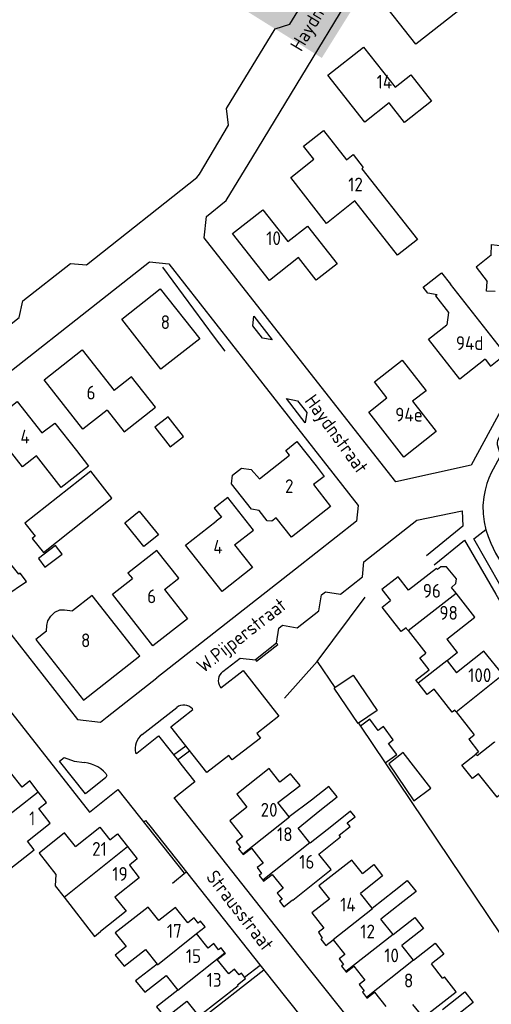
# Model space of a CAD drawing. Header units: metres. Extents: x 226218 to 240385, y 439369 to 449677.
# Tile 178 of 256: x 234783 to 234868, y 444447 to 444626. Entities that reach past the tile are written whole.
import ezdxf

# ---------------------------------------------------------------- set-up
doc = ezdxf.new("R2010")
doc.units = ezdxf.units.M
doc.header["$MEASUREMENT"] = 0
for name, color, linetype in [('DAKRAND', 4, 'Continuous'), ('DAKRAND-BYG', 4, 'Continuous'), ('Goud-ontwerp', 2, 'Continuous'), ('HEG', 253, 'Continuous'), ('HOOFDGEBOUW', 4, 'Continuous'), ('HUISNUMMER', 253, 'Continuous'), ('KANTVERH', 253, 'Continuous'), ('OVLIJNOBJ', 253, 'Continuous'), ('RASTER', 253, 'Continuous'), ('SCHUTTING', 253, 'Continuous'), ('STRAATNAAM', 253, 'Continuous'), ('TUSSENMUUR', 253, 'Continuous')]:
    doc.layers.add(name, color=color, linetype=linetype)
doc.styles.get("Standard").update_dxf_attribs({"font": 'iso.shx'})

msp = doc.modelspace()

# ---------------------------------------------------------------- linework, layer by layer
at = {"layer": 'DAKRAND'}
msp.add_line((234859.58, 444451.9), (234857.57, 444454.48), dxfattribs=at)
for points in [[(234868.41, 444583.19), (234868.48, 444585.14), (234870.51, 444584.89)], [(234858.57, 444576.02), (234856.92, 444576.3), (234856.05, 444577.41), (234859.37, 444580.03), (234861.01, 444577.94)], [(234869.12, 444576.63), (234867.53, 444576.7), (234867.69, 444578.45)], [(234793.15, 444547.73), (234795.36, 444544.9), (234790.41, 444541.03), (234785.94, 444546.75)], [(234829.42, 444535.52), (234828.63, 444534.92), (234827.78, 444534.96), (234826.29, 444536.86), (234824.92, 444537.09), (234821.3, 444541.66), (234821.45, 444543.27), (234823.08, 444544.54), (234824.88, 444544.3), (234826.35, 444542.56)], [(234836.62, 444544.96), (234838.09, 444543), (234836.17, 444541.54)], [(234861.21, 444522.86), (234862.01, 444523.6), (234862.08, 444524.4), (234860.28, 444526.6), (234859.28, 444526.63), (234858.67, 444526.1)], [(234853.12, 444515.3), (234852.96, 444515.51), (234852.09, 444514.83), (234848.6, 444519.27), (234850.14, 444520.47)], [(234787.74, 444514.92), (234787.79, 444515.97), (234788, 444516.79), (234788.5, 444517.64), (234789.27, 444518.4), (234790.16, 444518.78), (234790.98, 444518.81), (234792.42, 444518.59)], [(234855.15, 444505.51), (234854.74, 444506.04), (234857.13, 444507.91)], [(234861.98, 444500.33), (234861.8, 444500.56), (234861.32, 444500.19), (234858.04, 444504.36), (234856.81, 444503.4), (234855.15, 444505.51)], [(234864.33, 444495.29), (234866.1, 444493), (234865.61, 444492.59)], [(234863.3, 444490.3), (234863.1, 444490.56), (234865.64, 444492.55)], [(234870.35, 444484.57), (234869.92, 444485.12), (234869.48, 444484.77), (234866.07, 444489), (234864.99, 444488.15), (234863.3, 444490.3)], [(234837.29, 444482.34), (234840.44, 444484.8), (234838.94, 444486.72), (234835.79, 444484.25)], [(234840.84, 444477.86), (234842.82, 444479.44), (234842.3, 444480.08), (234843.7, 444481.2), (234842.88, 444482.22), (234839.5, 444479.53)], [(234789.43, 444470.72), (234789.3, 444468.69), (234790.93, 444466.59)], [(234850.78, 444467.74), (234853.17, 444469.64), (234854.76, 444467.65), (234852.37, 444465.74)], [(234790.93, 444466.59), (234796.44, 444459.48), (234797.55, 444460.36)]]:
    msp.add_lwpolyline(points, dxfattribs=at)
at = {"layer": 'DAKRAND-BYG'}
for p, q in [((234840.02, 444504.68), (234843.36, 444506.94)), ((234844.71, 444497.68), (234849.19, 444491))]:
    msp.add_line(p, q, dxfattribs=at)
for points in [[(234809.8, 444553.85), (234807.39, 444551.98), (234810.19, 444548.39), (234812.59, 444550.26), (234809.8, 444553.85)], [(234787.19, 444529.22), (234799.57, 444539.09), (234795.8, 444544.01), (234783.8, 444534.52), (234785.66, 444532.19), (234785.14, 444531.78), (234787.19, 444529.22)], [(234805.4, 444530.29), (234801.93, 444534.58), (234804.57, 444536.72), (234808.05, 444532.43), (234805.4, 444530.29)], [(234789.36, 444530.49), (234786.26, 444528.12), (234787.46, 444526.56), (234790.55, 444528.93), (234789.36, 444530.49)], [(234771.93, 444520.64), (234771.82, 444520.55), (234772.02, 444520.28), (234775.54, 444519.77), (234779.21, 444522.53), (234780.19, 444521.25), (234784.09, 444523.95), (234782.97, 444525.44), (234782.74, 444525.25), (234780.78, 444527.68)], [(234843.36, 444506.94), (234847.72, 444500.49), (234844.35, 444498.22)], [(234844.35, 444498.22), (234844.25, 444498.14), (234839.89, 444504.59), (234840.02, 444504.68)], [(234849.19, 444491), (234851.26, 444492.54), (234849.77, 444494.54), (234850.63, 444495.18), (234848.84, 444497.6), (234847.9, 444496.9), (234846.39, 444498.92), (234844.71, 444497.68)], [(234857.42, 444486.38), (234852.45, 444492.87), (234849.82, 444490.85), (234854.38, 444484.11), (234857.42, 444486.38)]]:
    msp.add_lwpolyline(points, dxfattribs=at)
at = {"layer": 'Goud-ontwerp', "color": 10, "linetype": 'Continuous', "const_width": 20}
msp.add_lwpolyline([(234829.19, 444624.33), (235678.714, 445986.057), (236140.02, 445416.081), (234487.429, 445228.623)], dxfattribs=at)
at = {"layer": 'HEG'}
msp.add_line((234818.19, 444568.29), (234808.85, 444581.06), dxfattribs=at)
at = {"layer": 'HOOFDGEBOUW'}
for p, q in [((234833.44, 444582.77), (234828.16, 444578.61)), ((234826.35, 444542.56), (234831.84, 444546.88)), ((234836.17, 444541.54), (234839.27, 444537.57)), ((234821.86, 444530.58), (234825.08, 444526.47)), ((234809.13, 444522.51), (234813.31, 444517.18)), ((234862.03, 444521.81), (234861.21, 444522.86)), ((234865.45, 444517.46), (234862.03, 444521.81)), ((234860.38, 444513.46), (234865.45, 444517.46)), ((234853.12, 444515.3), (234853.32, 444515.05)), ((234853.32, 444515.05), (234856.54, 444510.95)), ((234860.38, 444513.46), (234862.25, 444511.07)), ((234860.39, 444509.56), (234862.13, 444507.35)), ((234861.98, 444500.33), (234862.02, 444500.28)), ((234862.02, 444500.28), (234865.32, 444496.07)), ((234864.33, 444495.29), (234865.32, 444496.07)), ((234865.64, 444492.55), (234865.61, 444492.59)), ((234829.68, 444483.81), (234833.76, 444486.88)), ((234831.77, 444481.19), (234829.68, 444483.81)), ((234835.79, 444484.25), (234831.77, 444481.19)), ((234824.1, 444482.93), (234820.97, 444480.44)), ((234833.38, 444479.15), (234837.29, 444482.34)), ((234820.97, 444480.44), (234823.27, 444477.54)), ((234835.53, 444476.46), (234833.38, 444479.15)), ((234839.5, 444479.53), (234835.58, 444476.39)), ((234835.58, 444476.39), (234835.53, 444476.46)), ((234824.9, 444475.49), (234827.04, 444472.8)), ((234845.05, 444470.9), (234847.11, 444472.51)), ((234804.55, 444470.13), (234800.13, 444466.62)), ((234828.69, 444470.72), (234830.67, 444468.22)), ((234846.79, 444464.63), (234850.78, 444467.74)), ((234846.79, 444464.63), (234844.67, 444467.29)), ((234852.37, 444465.74), (234848.38, 444462.63)), ((234850.61, 444459.82), (234848.38, 444462.63)), ((234817.04, 444457.37), (234814.95, 444459.98)), ((234837.55, 444458.99), (234837.74, 444459.15)), ((234839.72, 444458.87), (234841.82, 444456.21)), ((234805.68, 444457.09), (234807.78, 444454.46)), ((234854.32, 444455.15), (234852.19, 444457.84)), ((234820.79, 444452.68), (234818.7, 444455.28)), ((234841.25, 444454.08), (234842.04, 444453.09)), ((234843.49, 444454.09), (234845.5, 444451.53)), ((234809.42, 444452.39), (234811.57, 444449.71)), ((234859.58, 444451.9), (234859.9, 444452.15)), ((234847.21, 444449.36), (234849.28, 444446.74))]:
    msp.add_line(p, q, dxfattribs=at)
for points in [[(234863.6, 444628.5), (234854.73, 444621.55), (234847.68, 444630.57), (234853.78, 444635.34), (234858.11, 444629.81), (234860.88, 444631.98), (234863.6, 444628.5)], [(234857.59, 444611.19), (234852.7, 444607.32), (234849.89, 444610.87), (234845.47, 444607.37), (234838.78, 444615.91), (234845.21, 444621.02), (234850.97, 444613.73), (234853.81, 444615.98), (234857.59, 444611.19)], [(234855.01, 444586.05), (234851.38, 444583.2), (234843.67, 444593.08), (234838.54, 444588.99), (234832.07, 444597.33), (234836.25, 444600.63), (234834.37, 444602.99), (234837.99, 444605.83), (234842.13, 444600.54), (234843.34, 444601.49), (234845.2, 444599.11), (234844.94, 444598.91), (234855.01, 444586.05)], [(234828.16, 444578.61), (234821.5, 444587.13), (234826.99, 444591.46), (234831.53, 444585.7)], [(234831.53, 444585.7), (234835.06, 444588.48), (234840.45, 444581.64), (234836.67, 444578.66), (234833.44, 444582.77)], [(234868.41, 444583.19), (234865.68, 444581.01), (234867.69, 444578.45)], [(234815.53, 444568.01), (234808.49, 444562.49), (234801.4, 444571.61), (234808.36, 444577.12), (234815.53, 444568.01)], [(234867.3, 444564.34), (234868.29, 444563.07), (234871, 444565.24), (234861.01, 444577.94)], [(234858.57, 444576.02), (234858.31, 444575.82), (234860.68, 444572.81), (234860.35, 444570.55)], [(234867.3, 444564.34), (234862.72, 444560.68), (234857.05, 444567.96), (234860.35, 444570.55)], [(234798.71, 444555.04), (234794.34, 444551.61), (234787.31, 444560.55), (234794.23, 444566.01), (234799.98, 444558.66)], [(234858.41, 444551.21), (234852.54, 444546.52), (234846.2, 444554.68), (234849.49, 444557.29), (234847.22, 444560.23), (234852.25, 444564.15), (234856.58, 444558.6), (234854.14, 444556.69), (234858.41, 444551.21)], [(234798.71, 444555.04), (234801.81, 444551.1), (234807.52, 444555.58), (234803.18, 444561.13), (234799.98, 444558.66)], [(234785.94, 444546.75), (234783.36, 444544.74), (234777.23, 444552.58), (234782.39, 444556.65), (234786.89, 444550.97)], [(234786.89, 444550.97), (234789.25, 444552.72), (234793.15, 444547.73)], [(234831.84, 444546.88), (234831.15, 444547.75), (234833.17, 444549.34), (234836.62, 444544.96)], [(234821.86, 444530.58), (234825.26, 444533.28), (234820.61, 444539.17), (234818.17, 444537.25), (234819.45, 444535.64), (234818.49, 444534.88)], [(234839.27, 444537.57), (234832.19, 444532.01), (234829.42, 444535.52)], [(234825.08, 444526.47), (234819.58, 444522.15), (234812.96, 444530.51), (234818.49, 444534.88)], [(234809.13, 444522.51), (234811.72, 444524.54), (234807.76, 444529.59), (234802.51, 444525.48), (234803.31, 444524.46)], [(234853.42, 444522.34), (234851.51, 444524.77), (234848.58, 444522.46), (234850.14, 444520.47)], [(234858.67, 444526.1), (234858.5, 444526.32), (234853.42, 444522.34)], [(234813.31, 444517.18), (234807.02, 444512.26), (234799.69, 444521.61), (234803.31, 444524.46)], [(234787.74, 444514.92), (234785.82, 444513.42), (234794.46, 444502.37), (234804.66, 444510.41), (234804.51, 444510.61), (234796.04, 444521.42), (234792.42, 444518.59)], [(234857.13, 444507.91), (234855.43, 444510.08), (234856.54, 444510.95)], [(234862.25, 444511.07), (234862.27, 444511.04), (234860.39, 444509.56)], [(234870.49, 444507.04), (234867.08, 444511.26), (234862.13, 444507.35)], [(234786.23, 444485.74), (234784.69, 444487.71), (234783.29, 444486.6), (234781.23, 444489.22)], [(234830.06, 444487.47), (234828.13, 444489.97), (234822.28, 444485.32), (234824.1, 444482.93)], [(234833.76, 444486.88), (234832.02, 444488.98), (234830.06, 444487.47)], [(234784.27, 444476.76), (234788.4, 444480.06), (234786.33, 444482.69), (234787.72, 444483.83), (234786.23, 444485.74)], [(234792.98, 444475.78), (234791, 444478.27), (234786.4, 444474.6), (234789.43, 444470.72)], [(234792.98, 444475.78), (234797.4, 444479.32), (234799.23, 444477.03), (234800.61, 444478.12), (234802.4, 444475.82)], [(234777.68, 444475.16), (234774.86, 444472.95), (234777.83, 444469.18), (234785.51, 444475.22), (234784.27, 444476.76)], [(234823.27, 444477.54), (234822.14, 444476.68), (234822.93, 444475.65), (234822.57, 444475.38), (234823.32, 444474.41)], [(234837.15, 444474.41), (234841.07, 444477.57), (234840.84, 444477.86)], [(234802.4, 444475.82), (234804.18, 444473.54), (234802.77, 444472.44), (234804.55, 444470.13)], [(234823.32, 444474.41), (234823.38, 444474.33), (234824.9, 444475.49)], [(234832.34, 444466.12), (234832.39, 444466.06), (234839.38, 444471.61), (234837.15, 444474.41)], [(234845.05, 444470.9), (234843.11, 444473.33), (234837.12, 444468.65), (234839.05, 444466.22)], [(234827.04, 444472.8), (234825.95, 444471.97), (234826.75, 444470.91), (234826.3, 444470.57), (234826.99, 444469.67)], [(234847.11, 444472.51), (234848.71, 444470.45), (234844.67, 444467.29)], [(234826.99, 444469.67), (234827.11, 444469.51), (234828.69, 444470.72)], [(234830.67, 444468.22), (234829.58, 444467.33), (234830.46, 444466.24), (234829.99, 444465.85), (234830.8, 444464.86), (234832.34, 444466.12)], [(234800.13, 444466.62), (234802.16, 444464.05), (234797.55, 444460.36)], [(234839.05, 444466.22), (234835.88, 444463.74), (234838.05, 444461)], [(234808.1, 444462.34), (234806.16, 444464.77), (234800.2, 444460.11), (234802.17, 444457.64)], [(234813.38, 444461.95), (234811.15, 444464.73), (234808.1, 444462.34)], [(234814.95, 444459.98), (234816.52, 444461.2), (234815.69, 444462.23), (234815.26, 444461.89), (234814.5, 444462.83), (234813.38, 444461.95)], [(234850.61, 444459.82), (234854.55, 444462.89), (234856.12, 444460.91), (234852.19, 444457.84)], [(234838.05, 444461), (234837.07, 444460.23), (234837.74, 444459.15)], [(234837.55, 444458.99), (234837.49, 444458.95), (234838.39, 444457.82), (234839.72, 444458.87)], [(234802.17, 444457.64), (234800.18, 444456.09), (234801.8, 444454.06), (234805.68, 444457.09)], [(234820.11, 444456.52), (234819.41, 444457.4), (234818.91, 444457.01), (234818.1, 444458.2), (234817.04, 444457.37)], [(234854.32, 444455.15), (234858.26, 444458.23), (234859.83, 444456.25), (234857.57, 444454.48)], [(234818.7, 444455.28), (234820.18, 444456.43), (234820.11, 444456.52)], [(234841.82, 444456.21), (234840.8, 444455.41), (234841.62, 444454.37), (234841.25, 444454.08)], [(234807.78, 444454.46), (234803.9, 444451.43), (234805.55, 444449.36), (234809.42, 444452.39)], [(234822.37, 444450.69), (234823.84, 444451.84), (234823.08, 444452.79), (234822.67, 444452.47), (234821.84, 444453.5), (234820.79, 444452.68)], [(234842.04, 444453.09), (234842.1, 444453.01), (234843.49, 444454.09)], [(234845.5, 444451.53), (234844.45, 444450.72), (234845.37, 444449.58), (234845.04, 444449.32), (234845.76, 444448.41)], [(234854.15, 444447.14), (234856.05, 444444.75), (234862.06, 444449.44), (234859.9, 444452.15)], [(234811.57, 444449.71), (234807.69, 444446.67), (234809.3, 444444.66), (234813.18, 444447.69)], [(234813.18, 444447.69), (234815.35, 444444.97), (234822.48, 444450.55), (234822.37, 444450.69)], [(234845.76, 444448.41), (234845.86, 444448.29), (234847.21, 444449.36)], [(234859.57, 444446.23), (234863.6, 444449.44), (234865.11, 444447.49), (234861.11, 444444.3)]]:
    msp.add_lwpolyline(points, dxfattribs=at)
at = {"layer": 'KANTVERH'}
for p, q in [((234864.78, 444545.06), (234851.08, 444542.02)), ((234858.03, 444526.95), (234863.56, 444531.43)), ((234829.48, 444512.72), (234829.88, 444515.46)), ((234798.74, 444499.36), (234807.75, 444506.44)), ((234805.08, 444496.14), (234811.37, 444501.06)), ((234810.8, 444492.44), (234812.99, 444494.08)), ((234811.51, 444491.53), (234813.7, 444493.18)), ((234805.36, 444480.25), (234805.7, 444480.52)), ((234810.57, 444469.15), (234813.06, 444471.22)), ((234823.67, 444452.07), (234826.48, 444454.25))]:
    msp.add_line(p, q, dxfattribs=at)
for points in [[(234890.29, 444700.03), (234924.22, 444657.03), (234907.43, 444625.95), (234908.15, 444625.02), (234864.78, 444545.06)], [(234851.08, 444542.02), (234833.55, 444564.39), (234816.35, 444586.35), (234816.78, 444590.22), (234820.32, 444593.14), (234825.15, 444601.1), (234834.02, 444615.72), (234842.93, 444630.42), (234851.83, 444645.11), (234860.72, 444659.77), (234869.52, 444674.29), (234869.57, 444674.36), (234865.09, 444680.02), (234865.05, 444679.95), (234863.37, 444677.1)], [(234770.58, 444562.28), (234782.79, 444571.91), (234783.42, 444574.89), (234792.07, 444581.7), (234794.96, 444581.48), (234814.98, 444597.3), (234815.47, 444597.9), (234820.75, 444606.81), (234820.4, 444609.85), (234829.19, 444624.33), (234831.86, 444625.14), (234839.96, 444638.43), (234839.2, 444640.8), (234845.48, 444651.17), (234848.05, 444651.81), (234855.85, 444664.67), (234856.18, 444666.37), (234855.65, 444668.05), (234855.01, 444668.98)], [(234758.12, 444543.9), (234768.37, 444551.98), (234781.69, 444562.49), (234795.05, 444573.02), (234806.42, 444581.99), (234809.93, 444581.61), (234826.96, 444559.87), (234844.25, 444537.73), (234843.95, 444534.9), (234832.89, 444526.21), (234820.33, 444516.33), (234807.75, 444506.44)], [(234825.32, 444572.15), (234828.69, 444567.84), (234826.9, 444568.15), (234825.14, 444570.39), (234825.32, 444572.15)], [(234831.24, 444557.16), (234833.26, 444556.78), (234834.96, 444554.61), (234834.67, 444552.76), (234831.24, 444557.16)], [(234871.5, 444553.16), (234869.57, 444549.56), (234869.48, 444549.2), (234869.48, 444548.82), (234869.94, 444547.28), (234869.99, 444546.84), (234869.89, 444546.48), (234868.37, 444543.66), (234867.95, 444542.73), (234867.61, 444541.77), (234867.28, 444540.55), (234867.05, 444539.3), (234866.91, 444537.76), (234866.94, 444536.21), (234867.12, 444534.76), (234867.44, 444533.33), (234867.82, 444532.11), (234868.31, 444530.92), (234869.17, 444529.11), (234872.14, 444524.15)], [(234829.88, 444515.46), (234830.57, 444516.01), (234833.19, 444515.54), (234837.12, 444518.63), (234837.64, 444521.54), (234838.33, 444522.09), (234841.06, 444521.66), (234845.04, 444524.78), (234845.29, 444527.52), (234854.89, 444535.1), (234863.15, 444536.76), (234863.27, 444533.97), (234856.67, 444528.62)], [(234870.23, 444522.97), (234865.24, 444531.69), (234867.4, 444533.38)], [(234863.56, 444531.43), (234869.25, 444521.64), (234873.51, 444514.08), (234881.21, 444500.81), (234886.55, 444491.4), (234893.69, 444479.12), (234899, 444469.85), (234906.71, 444456.73), (234884.13, 444438.85), (234882.44, 444441.1)], [(234775.42, 444519.33), (234776.69, 444520.21), (234793.34, 444498.86), (234797.54, 444498.42), (234798.74, 444499.36)], [(234825.63, 444509.71), (234825.82, 444509.47), (234829.67, 444512.48), (234829.48, 444512.72), (234825.63, 444509.71)], [(234773.86, 444509.61), (234795.54, 444482.02), (234800.68, 444486.15), (234812.73, 444470.95)], [(234819.7, 444507.57), (234822.84, 444510.03), (234825.63, 444509.71)], [(234819.24, 444504.82), (234819.38, 444504.65), (234823.39, 444507.78), (234829.89, 444499.46), (234825.89, 444496.33), (234826.53, 444495.51), (234821.42, 444491.57), (234820.8, 444492.35), (234816.8, 444489.22), (234810.3, 444497.53), (234814.3, 444500.67), (234814.19, 444500.82)], [(234819.7, 444507.57), (234819.41, 444507.32), (234819.18, 444507.01), (234819.01, 444506.67), (234818.91, 444506.29), (234818.88, 444505.91), (234818.93, 444505.53), (234819.05, 444505.16), (234819.24, 444504.82)], [(234814.19, 444500.82), (234813.9, 444501.08), (234813.57, 444501.29), (234813.21, 444501.43), (234812.83, 444501.5), (234812.44, 444501.5), (234812.06, 444501.42), (234811.7, 444501.27), (234811.37, 444501.06)], [(234805.08, 444496.14), (234804.74, 444495.83), (234804.44, 444495.47), (234804.2, 444495.08), (234804.01, 444494.66), (234803.88, 444494.21), (234803.82, 444493.75), (234803.82, 444493.29), (234803.88, 444492.83)], [(234803.88, 444492.83), (234804, 444492.67), (234804.1, 444492.75), (234808.07, 444495.89), (234810.18, 444493.22), (234810.89, 444492.32), (234811.42, 444491.65), (234812.13, 444490.74), (234814.64, 444487.56), (234810.87, 444484.57)], [(234798.52, 444489.07), (234798.65, 444488.71), (234798.48, 444488.36), (234794.78, 444485.38), (234790.11, 444491.3), (234790.94, 444491.96), (234792.74, 444491.32), (234794.64, 444491.05)], [(234798.52, 444489.07), (234798.06, 444489.51), (234797.57, 444489.91), (234797.03, 444490.25), (234796.47, 444490.54), (234795.88, 444490.77), (234795.27, 444490.94), (234794.64, 444491.05)], [(234810.86, 444484.59), (234810.87, 444484.57), (234833.52, 444455.87), (234861.34, 444420.88), (234883.11, 444438.31), (234873.69, 444452.32)], [(234805.7, 444480.52), (234806.69, 444479.27), (234828.73, 444451.4), (234856.18, 444416.92), (234831.62, 444397.82)], [(234827.17, 444453.37), (234815.26, 444444.05), (234803.23, 444434.47), (234796.93, 444442.8), (234797.75, 444443.62), (234803.17, 444435.9), (234815.13, 444445.25)]]:
    msp.add_lwpolyline(points, dxfattribs=at)
at = {"layer": 'OVLIJNOBJ'}
for p, q in [((234836.86, 444509.4), (234840.02, 444504.68)), ((234844.35, 444498.21), (234844.71, 444497.68)), ((234849.19, 444491), (234873.96, 444454.06))]:
    msp.add_line(p, q, dxfattribs=at)
at = {"layer": 'RASTER'}
msp.add_lwpolyline([(234830.91, 444502.77), (234836.86, 444509.4), (234845.55, 444521.07)], dxfattribs=at)
at = {"layer": 'SCHUTTING'}
msp.add_line((234820.12, 444565.78), (234818.19, 444568.29), dxfattribs=at)
at = {"layer": 'TUSSENMUUR'}
for p, q in [((234853.32, 444515.05), (234862.03, 444521.81)), ((234862.02, 444500.28), (234870.49, 444507.04)), ((234775.81, 444477.55), (234786.23, 444485.74)), ((234831.8, 444481.14), (234823.32, 444474.41)), ((234831.8, 444481.14), (234831.77, 444481.19)), ((234835.53, 444476.46), (234826.99, 444469.67)), ((234790.93, 444466.59), (234802.4, 444475.82)), ((234846.88, 444464.51), (234846.79, 444464.63)), ((234807.89, 444454.32), (234814.95, 444459.98)), ((234850.61, 444459.82), (234842.04, 444453.09)), ((234811.57, 444449.71), (234820.11, 444456.52)), ((234854.32, 444455.15), (234845.76, 444448.41)), ((234807.89, 444454.32), (234807.78, 444454.46))]:
    msp.add_line(p, q, dxfattribs=at)
for points in [[(234855.15, 444505.51), (234860.36, 444509.59), (234860.39, 444509.56)], [(234865.64, 444492.55), (234865.83, 444492.31), (234868.97, 444494.81), (234869, 444494.76)], [(234846.88, 444464.51), (234839.72, 444458.88), (234839.72, 444458.87)]]:
    msp.add_lwpolyline(points, dxfattribs=at)

# ---------------------------------------------------------------- texts
at = {"layer": 'HUISNUMMER'}
for s, p in [('14', (234847.62, 444613.47)), ('12', (234842.46, 444594.8)), ('10', (234827.59, 444585.04)), ('8', (234808.45, 444569.8)), ('94d', (234862, 444566)), ('6', (234795, 444557)), ('94e', (234851, 444553)), ('4', (234783, 444549)), ('2', (234831, 444540)), ('4', (234818, 444529)), ('96', (234856, 444521)), ('6', (234806, 444520)), ('98', (234859, 444517)), ('8', (234794, 444512)), ('100', (234864.23, 444505.67)), ('20', (234826.57, 444481.22)), ('1', (234784.57, 444479.67)), ('18', (234829.55, 444476.78)), ('21', (234796.01, 444474.12)), ('16', (234833.57, 444471.78)), ('19', (234799.68, 444469.57)), ('14', (234841, 444464)), ('17', (234809.57, 444459.22)), ('12', (234844.66, 444459.12)), ('15', (234813.01, 444454.66)), ('10', (234849, 444454.78)), ('13', (234816.79, 444450.33)), ('8', (234852.57, 444450.22))]:
    msp.add_text(s, height=2.5, dxfattribs=at).set_placement(p)
at = {"layer": 'STRAATNAAM'}
for s, rotation, p in [('Haydnstraat', 58.9183, (234833.95, 444620.04)), ('Haydnstraat', 306.0568, (234834.44, 444556.74)), ('W.Pijperstraat', 38.0863, (234816.23, 444507.21)), ('Strausstraat', 307.8097, (234816.54, 444470.25))]:
    msp.add_text(s, height=2.5, rotation=rotation, dxfattribs=at).set_placement(p)

doc.saveas('drawing.dxf')
